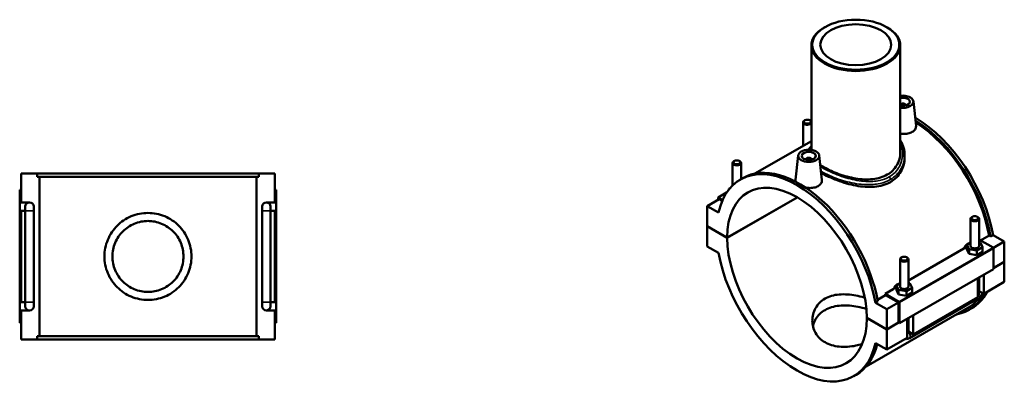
# Model space of a CAD drawing. Header units: millimetres. Extents: x 0 to 1112, y -37 to 1108.
# Tile 4 of 4: x 413 to 1112, y 844 to 1108. Entities that reach past the tile are written whole.
import ezdxf

# ---------------------------------------------------------------- set-up
doc = ezdxf.new("R2010")
doc.units = ezdxf.units.MM
doc.layers.add('Visible (ANSI)', color=7, linetype='Continuous', lineweight=50)
doc.layers.add('Visible Narrow (ANSI)', color=7, linetype='Continuous', lineweight=35)

msp = doc.modelspace()

# ---------------------------------------------------------------- linework, layer by layer
at = {"layer": 'Visible (ANSI)'}
for p, q in [((984.518, 1102.93), (984.071, 1102.67)), ((1028.343, 1102.93), (1028.79, 1102.67)), ((974.931, 1089.893), (974.931, 1015.689)), ((1037.931, 1089.893), (1037.931, 1013.627)), ((1047.292, 1050.213), (1049.147, 1032.911)), ((1041.806, 1047.494), (1041.806, 1047.308)), ((969.065, 1035.294), (969.065, 1018.618)), ((970.362, 1036.758), (969.936, 1036.511)), ((973.769, 1036.758), (974.195, 1036.511)), ((974.931, 1021.995), (934.911, 998.95)), ((919.002, 990.601), (919.002, 1006.465)), ((920.299, 1007.929), (919.873, 1007.682)), ((923.706, 1007.929), (924.132, 1007.682)), ((925.002, 995.067), (925.002, 1006.465)), ((965.57, 1011.774), (963.709, 994.416)), ((971.055, 1008.869), (971.055, 1009.055)), ((975.055, 1008.869), (975.055, 1009.055)), ((980.541, 1011.774), (982.396, 994.472)), ((1041.081, 1011.805), (1041.081, 1010.374)), ((414.232, 999.119), (425.576, 999.119)), ((414.232, 978.519), (414.232, 999.119)), ((425.576, 996.759), (425.576, 999.119)), ((582.889, 999.119), (425.576, 999.119)), ((582.889, 999.119), (594.232, 999.119)), ((582.889, 999.119), (582.889, 996.759)), ((594.232, 978.519), (594.232, 999.119)), ((425.576, 996.759), (582.889, 996.759)), ((427.195, 883.479), (427.195, 996.759)), ((581.27, 883.479), (581.27, 996.759)), ((924.499, 994.777), (926.168, 995.738)), ((414.232, 987.319), (413.232, 987.319)), ((413.232, 892.919), (413.232, 987.319)), ((594.232, 987.319), (595.232, 987.319)), ((595.232, 892.919), (595.232, 987.319)), ((914.771, 985.423), (908.709, 981.932)), ((916.425, 988.017), (916.861, 988.268)), ((916.425, 987.728), (916.425, 988.017)), ((916.51, 987.835), (916.425, 988.017)), ((414.232, 978.519), (420.232, 978.519)), ((588.232, 978.519), (594.232, 978.519)), ((909.416, 980.708), (901.072, 975.903)), ((908.709, 981.932), (911.901, 980.094)), ((908.709, 980.3), (908.709, 981.932)), ((911.62, 979.438), (909.416, 980.708)), ((915.214, 953.492), (964.868, 982.086)), ((964.938, 982.045), (915.214, 953.411)), ((414.232, 907.719), (414.232, 972.519)), ((417.232, 972.519), (414.232, 972.519)), ((417.232, 975.519), (417.232, 972.519)), ((417.232, 907.719), (417.232, 972.519)), ((423.232, 972.519), (423.232, 975.519)), ((423.232, 907.719), (423.232, 972.519)), ((585.232, 975.519), (585.232, 972.519)), ((585.232, 972.519), (585.232, 907.719)), ((591.232, 972.519), (591.232, 975.519)), ((594.232, 972.519), (591.232, 972.519)), ((591.232, 972.519), (591.232, 907.719)), ((594.232, 907.719), (594.232, 972.519)), ((909.093, 971.284), (901.072, 975.903)), ((901.072, 975.903), (901.072, 961.636)), ((1087.859, 947.578), (1087.859, 966.885)), ((1089.156, 968.349), (1088.73, 968.102)), ((1092.563, 968.349), (1092.989, 968.102)), ((1093.859, 947.578), (1093.859, 966.885)), ((901.072, 961.636), (915.214, 953.492)), ((901.072, 961.555), (901.143, 961.596)), ((901.072, 961.555), (901.072, 947.288)), ((915.214, 953.411), (901.072, 961.555)), ((1093.859, 951.896), (1094.114, 952.043)), ((1094.942, 949.929), (1093.859, 950.096)), ((1094.114, 952.043), (1103.799, 946.466)), ((1094.99, 951.539), (1100.955, 954.974)), ((1102.1, 954.314), (1100.955, 954.974)), ((1103.769, 955.275), (1102.1, 954.314)), ((1103.769, 955.275), (1111.79, 950.656)), ((1111.79, 950.656), (1104.051, 946.2)), ((1111.79, 950.656), (1111.79, 936.39)), ((901.072, 947.288), (909.093, 942.67)), ((1043.796, 923.066), (1083.107, 945.704)), ((1087.859, 949.922), (1085.283, 948.438)), ((1085.283, 948.438), (1086.777, 945.227)), ((1085.283, 945.168), (1085.283, 948.438)), ((1085.283, 945.168), (1086.777, 941.956)), ((1086.777, 941.956), (1086.777, 945.227)), ((1086.777, 945.227), (1092.354, 944.366)), ((1092.354, 944.366), (1096.436, 946.717)), ((1092.354, 941.096), (1092.354, 944.366)), ((1092.354, 941.096), (1096.436, 943.447)), ((1096.436, 946.717), (1094.942, 949.929)), ((1096.436, 943.447), (1096.436, 946.717)), ((1104.153, 945.853), (1104.153, 931.178)), ((1037.796, 938.056), (1037.796, 918.748)), ((1039.093, 939.52), (1038.667, 939.273)), ((1042.5, 939.52), (1042.926, 939.273)), ((1043.796, 938.056), (1043.796, 918.748)), ((1086.777, 941.956), (1092.354, 941.096)), ((1104.153, 931.993), (1111.79, 936.39)), ((1111.79, 936.309), (1104.153, 931.911)), ((1111.719, 936.349), (1111.79, 936.309)), ((1111.79, 936.309), (1111.79, 922.042)), ((1104.153, 931.178), (1037.402, 892.739)), ((1092.981, 911.211), (1092.981, 924.744)), ((1093.859, 914.876), (1093.859, 925.25)), ((1097.223, 927.188), (1097.223, 913.654)), ((1027.364, 913.603), (1033.043, 916.874)), ((1037.796, 921.092), (1035.219, 919.609)), ((1035.219, 919.609), (1036.714, 916.397)), ((1035.219, 916.338), (1035.219, 919.609)), ((1035.219, 916.338), (1036.714, 913.127)), ((1036.714, 913.127), (1036.714, 916.397)), ((1036.714, 916.397), (1042.29, 915.537)), ((1042.29, 915.537), (1046.373, 917.888)), ((1042.29, 912.266), (1042.29, 915.537)), ((1044.879, 921.099), (1043.796, 921.266)), ((1046.373, 917.888), (1044.879, 921.099)), ((1046.373, 914.617), (1046.373, 917.888)), ((1097.223, 913.654), (1093.859, 915.591)), ((1111.79, 922.042), (1097.223, 913.654)), ((1021.999, 908.187), (1020.33, 907.226)), ((1021.785, 909.383), (1027.529, 912.691)), ((1037.049, 908.026), (1027.364, 913.603)), ((1036.695, 907.412), (1027.529, 912.691)), ((1036.714, 913.127), (1042.29, 912.266)), ((1042.29, 912.266), (1046.373, 914.617)), ((1044.415, 882.215), (1090.235, 908.602)), ((1092.981, 911.211), (1047.16, 884.825)), ((414.232, 907.719), (417.232, 907.719)), ((414.232, 881.119), (414.232, 901.719)), ((420.232, 901.719), (414.232, 901.719)), ((417.232, 907.719), (417.232, 904.719)), ((423.232, 904.719), (423.232, 907.719)), ((585.232, 907.719), (585.232, 904.719)), ((594.232, 901.719), (588.232, 901.719)), ((591.232, 907.719), (594.232, 907.719)), ((591.232, 904.719), (591.232, 907.719)), ((594.232, 881.119), (594.232, 901.719)), ((1085.905, 903.576), (1013.759, 862.03)), ((1028.351, 902.607), (1020.33, 907.226)), ((1036.695, 907.412), (1028.351, 902.607)), ((1028.351, 888.341), (1028.351, 902.607)), ((1036.695, 893.146), (1036.695, 907.412)), ((1037.402, 892.739), (1037.402, 907.414)), ((1086.693, 902.207), (1088.362, 903.168)), ((1014.209, 896.485), (1028.351, 888.341)), ((1014.209, 896.403), (1014.28, 896.444)), ((1028.351, 888.259), (1014.209, 896.403)), ((1042.918, 882.381), (1042.918, 895.915)), ((1043.796, 896.421), (1043.796, 886.046)), ((1047.16, 898.358), (1047.16, 884.825)), ((413.232, 892.919), (414.232, 892.919)), ((595.232, 892.919), (594.232, 892.919)), ((1028.351, 888.341), (1036.695, 893.146)), ((1036.766, 893.105), (1028.351, 888.259)), ((1028.351, 873.993), (1028.351, 888.259)), ((1036.695, 893.146), (1037.402, 892.739)), ((425.576, 881.119), (414.232, 881.119)), ((425.576, 883.479), (582.889, 883.479)), ((425.576, 881.119), (425.576, 883.479)), ((582.889, 881.119), (425.576, 881.119)), ((582.889, 883.479), (582.889, 881.119)), ((594.232, 881.119), (582.889, 881.119)), ((1042.918, 882.381), (1028.351, 873.993)), ((1047.16, 884.825), (1043.796, 886.762)), ((1020.33, 878.612), (1028.351, 873.993)), ((1004.924, 855.119), (1006.592, 856.08))]:
    msp.add_line(p, q, dxfattribs=at)
for centre, start, end in [((420.232, 975.519), 90, 180), ((420.232, 975.519), 0, 90), ((588.232, 975.519), 90, 180), ((588.232, 975.519), 0, 90), ((420.232, 904.719), 180, 270), ((420.232, 904.719), 270, 0), ((588.232, 904.719), 180, 270), ((588.232, 904.719), 270, 0)]:
    msp.add_arc(centre, 3, start, end, dxfattribs=at)
for centre, major_axis in [((1006.431, 1090.408), (-30.87, 0)), ((1006.431, 1090.408), (-25.2, 0)), ((972.065, 1035.785), (-2.4, 0)), ((973.055, 1011.508), (-7.5, 0)), ((973.055, 1011.508), (-5, 0)), ((922.002, 1006.955), (-2.4, 0)), ((1090.859, 967.376), (-2.4, 0)), ((1040.796, 938.546), (-2.4, 0))]:
    msp.add_ellipse(centre, major_axis=major_axis, ratio=0.5758617, dxfattribs=at)
for centre, major_axis, ratio, start_param, end_param in [((1006.431, 1089.893), (-31.5, 0), 0.5758617, 5.5016397, 10.2063236), ((1039.806, 1049.947), (7.5, 0), 0.5758617, 4.4596481, 8.1067225), ((1039.806, 1049.947), (5, 0), 0.5758617, 4.3278973, 8.2384734), ((1039.806, 1047.494), (-2, 0), 0.5758617, 2.9729035, 5.928397), ((972.065, 1035.294), (3, 0), 0.5758617, 2.360047, 5.9824869), ((972.065, 1035.294), (3, 0), 0.5758617, 0.3006984, 0.7815456), ((1048.15, 972.997), (-40.212, 69.829), 0.5780931, 4.1478445, 5.4930304), ((1046.481, 972.036), (40.212, -69.829), 0.5780931, 1.0062518, 2.3181825), ((1046.481, 972.036), (-39.424, 68.46), 0.5780931, 4.1522964, 5.456314), ((964.712, 924.948), (-40.212, 69.829), 0.5780931, 4.1478445, 6.8515972), ((922.002, 1006.465), (3, 0), 0.5758617, 2.360047, 7.0647309), ((973.055, 1009.055), (-2, 0), 0.5758617, 2.9729035, 6.4518745), ((966.38, 925.909), (-40.212, 69.829), 0.5780931, 4.1478445, 6.2831853), ((964.712, 924.948), (-34.932, 60.661), 0.5780931, 3.9296388, 7.0698029), ((1090.859, 966.885), (-3, 0), 0.5758617, 5.5016397, 10.2063236), ((964.712, 924.948), (34.932, -60.661), 0.5780931, 3.9296388, 7.0698029), ((1090.859, 944.307), (7.5, 0), 0.5758617, 2.4091901, 2.4630385), ((1090.859, 947.578), (-3, 0), 0.5758617, 0, 3.1415927), ((1103.799, 946.057), (-0.25, 0.433), 0.5780931, 3.9289245, 5.4997209), ((964.712, 924.948), (40.212, -69.829), 0.5780931, 4.1478445, 6.8515972), ((1040.796, 938.056), (-3, 0), 0.5758617, 5.5016397, 10.2063236), ((1040.796, 915.478), (7.5, 0), 0.5758617, 2.4091901, 2.4630385), ((1040.796, 918.748), (-3, 0), 0.5758617, 0, 3.1415927), ((973.055, 929.753), (-39.424, 68.46), 0.5780931, 4.1522964, 4.1652967), ((1046.481, 972.036), (40.212, -69.829), 0.5780931, 6.0848308, 6.6251324), ((1046.481, 972.036), (39.424, -68.46), 0.5780931, 0, 0.3188706), ((1048.15, 972.997), (40.212, -69.829), 0.5780931, 0, 0.3419471), ((1037.049, 907.617), (0.25, -0.433), 0.5780931, 0.7873319, 2.3581282), ((966.38, 925.909), (40.212, -69.829), 0.5780931, 0, 0.5384194)]:
    msp.add_ellipse(centre, major_axis=major_axis, ratio=ratio, start_param=start_param, end_param=end_param, dxfattribs=at)
for points, knots in [([(1046.443, 1028.499), (1045.611, 1028.019), (1044.556, 1027.63), (1042.246, 1027.17), (1040.991, 1027.099), (1039.2, 1027.191), (1038.564, 1027.261), (1037.931, 1027.366)], [0, 0, 0, 0, 0.35321769, 0.35321769, 0.70643538, 0.70643538, 0.89137813, 0.89137813, 0.89137813, 0.89137813]), ([(1049.146, 1032.911), (1049.16, 1032.788), (1049.167, 1032.666), (1049.173, 1031.811), (1048.943, 1031.027), (1047.995, 1029.61), (1047.276, 1028.978), (1046.443, 1028.499)], [4.88344883, 4.88344883, 4.88344883, 4.88344883, 4.94162679, 4.94162679, 5.29484448, 5.29484448, 5.64806217, 5.64806217, 5.64806217, 5.64806217]), ([(1037.931, 1022.614), (1038.232, 1022.143), (1038.512, 1021.662), (1039.406, 1019.967), (1039.912, 1018.708), (1040.551, 1016.503), (1040.75, 1015.574), (1041.015, 1013.698), (1041.081, 1012.752), (1041.081, 1011.805)], [27.6889076, 27.6889076, 27.6889076, 27.6889076, 27.8947272, 27.8947272, 28.3997183, 28.3997183, 28.7569107, 28.7569107, 29.1141031, 29.1141031, 29.1141031, 29.1141031]), ([(972.928, 1015.826), (973.031, 1016.003), (973.139, 1016.179), (973.72, 1017.063), (974.282, 1017.747), (974.931, 1018.417)], [19.32366685, 19.32366685, 19.32366685, 19.32366685, 19.43572605, 19.43572605, 19.89335477, 19.89335477, 19.89335477, 19.89335477]), ([(1037.931, 1013.627), (1037.931, 1012.177), (1037.745, 1010.674), (1036.957, 1007.711), (1036.356, 1006.252), (1034.757, 1003.519), (1033.759, 1002.243), (1031.44, 999.982), (1030.119, 998.997), (1027.29, 997.368), (1025.695, 996.674), (1022.234, 995.606), (1020.368, 995.233), (1016.489, 994.812), (1014.472, 994.763), (1010.424, 994.941), (1008.393, 995.167), (1004.47, 995.806), (1002.44, 996.242), (998.391, 997.309), (996.373, 997.94), (992.492, 999.332), (990.626, 1000.095), (987.165, 1001.68), (985.571, 1002.501), (983.131, 1003.906), (982.154, 1004.52), (981.252, 1005.145)], [7.1990118, 7.1990118, 7.1990118, 7.1990118, 7.7992665, 7.7992665, 8.3995211, 8.3995211, 8.9997758, 8.9997758, 9.6000305, 9.6000305, 10.2002852, 10.2002852, 10.8005399, 10.8005399, 11.4007946, 11.4007946, 12.0010493, 12.0010493, 12.6007985, 12.6007985, 13.2005476, 13.2005476, 13.8002967, 13.8002967, 14.4000458, 14.4000458, 14.8353043, 14.8353043, 14.8353043, 14.8353043]), ([(1041.081, 1010.374), (1041.081, 1008.728), (1040.877, 1007.019), (1040.014, 1003.651), (1039.355, 1001.993), (1037.6, 998.893), (1036.504, 997.45), (1033.951, 994.906), (1032.495, 993.805), (1030.932, 992.905)], [18.5489614, 18.5489614, 18.5489614, 18.5489614, 19.2119979, 19.2119979, 19.8750344, 19.8750344, 20.5380709, 20.5380709, 21.2011075, 21.2011075, 21.2011075, 21.2011075]), ([(1030.932, 992.905), (1029.369, 992.005), (1027.609, 991.254), (1023.795, 990.131), (1021.741, 989.76), (1017.474, 989.393), (1015.259, 989.395), (1010.814, 989.707), (1008.584, 990.014), (1004.28, 990.826), (1002.052, 991.359), (997.606, 992.633), (995.388, 993.373), (991.119, 994.98), (989.063, 995.85), (985.249, 997.635), (983.49, 998.551), (981.906, 999.463), (981.882, 999.477), (981.858, 999.491)], [0, 0, 0, 0, 0.6630365, 0.6630365, 1.3260731, 1.3260731, 1.9891096, 1.9891096, 2.6521461, 2.6521461, 3.3141788, 3.3141788, 3.9762115, 3.9762115, 4.6382442, 4.6382442, 5.3002769, 5.3002769, 5.3103961, 5.3103961, 5.3103961, 5.3103961]), ([(963.879, 993.165), (963.758, 993.486), (963.696, 993.807), (963.693, 994.216), (963.698, 994.316), (963.709, 994.416)], [4.76467427, 4.76467427, 4.76467427, 4.76467427, 4.94162679, 4.94162679, 4.99793822, 4.99793822, 4.99793822, 4.99793822]), ([(982.395, 994.472), (982.409, 994.349), (982.416, 994.227), (982.422, 993.372), (982.192, 992.588), (981.244, 991.171), (980.525, 990.539), (979.692, 990.06)], [7.70747991, 7.70747991, 7.70747991, 7.70747991, 7.76565787, 7.76565787, 8.11887556, 8.11887556, 8.47209325, 8.47209325, 8.47209325, 8.47209325]), ([(979.692, 990.06), (978.86, 989.58), (977.805, 989.19), (975.495, 988.731), (974.24, 988.66), (972.36, 988.757), (971.627, 988.843), (970.905, 988.975)], [2.82403108, 2.82403108, 2.82403108, 2.82403108, 3.17724878, 3.17724878, 3.53046647, 3.53046647, 3.74232401, 3.74232401, 3.74232401, 3.74232401]), ([(535.102, 940.119), (535.102, 938.157), (534.912, 936.136), (534.121, 932.13), (533.519, 930.145), (531.938, 926.35), (530.957, 924.536), (528.698, 921.186), (527.42, 919.65), (524.703, 916.932), (523.167, 915.655), (519.817, 913.395), (518.002, 912.414), (514.205, 910.832), (512.219, 910.23), (508.213, 909.439), (506.193, 909.249), (502.272, 909.249), (500.252, 909.439), (496.246, 910.23), (494.26, 910.832), (490.463, 912.414), (488.648, 913.395), (485.298, 915.655), (483.762, 916.932), (481.045, 919.65), (479.767, 921.186), (477.508, 924.536), (476.527, 926.35), (474.946, 930.145), (474.344, 932.13), (473.552, 936.136), (473.362, 938.157), (473.362, 942.081), (473.552, 944.102), (474.344, 948.108), (474.946, 950.093), (476.527, 953.888), (477.508, 955.702), (479.767, 959.052), (481.045, 960.588), (483.762, 963.306), (485.298, 964.584), (488.648, 966.843), (490.463, 967.824), (494.26, 969.406), (496.246, 970.008), (500.252, 970.799), (502.272, 970.989), (506.193, 970.989), (508.213, 970.799), (512.219, 970.008), (514.205, 969.406), (518.002, 967.824), (519.817, 966.843), (523.167, 964.584), (524.703, 963.306), (527.42, 960.588), (528.698, 959.052), (530.957, 955.702), (531.938, 953.888), (533.519, 950.093), (534.121, 948.108), (534.912, 944.102), (535.102, 942.081), (535.102, 940.119)], [0, 0, 0, 0, 0.5885478, 0.5885478, 1.1770956, 1.1770956, 1.7656433, 1.7656433, 2.3541911, 2.3541911, 2.9422008, 2.9422008, 3.5302105, 3.5302105, 4.1182202, 4.1182202, 4.7062298, 4.7062298, 5.2942395, 5.2942395, 5.8822492, 5.8822492, 6.4702589, 6.4702589, 7.0582685, 7.0582685, 7.6468163, 7.6468163, 8.2353641, 8.2353641, 8.8239119, 8.8239119, 9.4124597, 9.4124597, 10.0010074, 10.0010074, 10.5895552, 10.5895552, 11.178103, 11.178103, 11.7666508, 11.7666508, 12.3546605, 12.3546605, 12.9426701, 12.9426701, 13.5306798, 13.5306798, 14.1186895, 14.1186895, 14.7066992, 14.7066992, 15.2947089, 15.2947089, 15.8827185, 15.8827185, 16.4707282, 16.4707282, 17.059276, 17.059276, 17.6478238, 17.6478238, 18.2363715, 18.2363715, 18.8249193, 18.8249193, 18.8249193, 18.8249193]), ([(529.432, 940.119), (529.432, 938.521), (529.278, 936.873), (528.633, 933.605), (528.143, 931.985), (526.853, 928.886), (526.052, 927.404), (524.207, 924.666), (523.163, 923.411), (520.941, 921.19), (519.686, 920.145), (516.948, 918.3), (515.466, 917.499), (512.365, 916.208), (510.745, 915.718), (507.477, 915.073), (505.83, 914.919), (502.635, 914.919), (500.988, 915.073), (497.72, 915.718), (496.099, 916.208), (492.999, 917.499), (491.516, 918.3), (488.779, 920.145), (487.524, 921.19), (485.302, 923.411), (484.258, 924.666), (482.413, 927.404), (481.612, 928.886), (480.322, 931.985), (479.832, 933.605), (479.187, 936.873), (479.032, 938.521), (479.032, 941.717), (479.187, 943.365), (479.832, 946.633), (480.322, 948.253), (481.612, 951.352), (482.413, 952.834), (484.258, 955.572), (485.302, 956.827), (487.524, 959.048), (488.779, 960.093), (491.516, 961.938), (492.999, 962.739), (496.099, 964.03), (497.72, 964.52), (500.988, 965.165), (502.635, 965.319), (505.83, 965.319), (507.477, 965.165), (510.745, 964.52), (512.365, 964.03), (515.466, 962.739), (516.948, 961.938), (519.686, 960.093), (520.941, 959.048), (523.163, 956.827), (524.207, 955.572), (526.052, 952.834), (526.853, 951.352), (528.143, 948.253), (528.633, 946.633), (529.278, 943.365), (529.432, 941.717), (529.432, 940.119)], [0, 0, 0, 0, 0.4794748, 0.4794748, 0.9589495, 0.9589495, 1.4384243, 1.4384243, 1.9178991, 1.9178991, 2.3970655, 2.3970655, 2.876232, 2.876232, 3.3553984, 3.3553984, 3.8345649, 3.8345649, 4.3137313, 4.3137313, 4.7928978, 4.7928978, 5.2720642, 5.2720642, 5.7512306, 5.7512306, 6.2307054, 6.2307054, 6.7101802, 6.7101802, 7.1896549, 7.1896549, 7.6691297, 7.6691297, 8.1486045, 8.1486045, 8.6280792, 8.6280792, 9.107554, 9.107554, 9.5870288, 9.5870288, 10.0661952, 10.0661952, 10.5453617, 10.5453617, 11.0245281, 11.0245281, 11.5036946, 11.5036946, 11.982861, 11.982861, 12.4620275, 12.4620275, 12.9411939, 12.9411939, 13.4203604, 13.4203604, 13.8998351, 13.8998351, 14.3793099, 14.3793099, 14.8587847, 14.8587847, 15.3382594, 15.3382594, 15.3382594, 15.3382594]), ([(1083.107, 945.704), (1083.582, 945.978), (1083.976, 946.252), (1084.573, 946.687), (1084.799, 946.86), (1085.021, 947.018)], [-0.24331961, -0.24331961, -0.24331961, -0.24331961, -0.10618565, -0.10618565, 0, 0, 0, 0]), ([(1033.043, 916.874), (1033.519, 917.148), (1033.913, 917.423), (1034.51, 917.858), (1034.735, 918.03), (1034.958, 918.189)], [-0.24331961, -0.24331961, -0.24331961, -0.24331961, -0.10618565, -0.10618565, 0, 0, 0, 0]), ([(1010.936, 877.864), (1009.416, 877.451), (1007.904, 877.1), (1004.515, 876.457), (1002.53, 876.189), (998.57, 875.935), (996.594, 875.951), (992.79, 876.317), (990.958, 876.668), (987.56, 877.696), (985.993, 878.373), (983.212, 879.975), (981.915, 880.947), (979.64, 883.186), (978.662, 884.453), (977.098, 887.178), (976.51, 888.638), (975.742, 891.615), (975.561, 893.131), (975.561, 896.066), (975.742, 897.591), (976.511, 900.596), (977.098, 902.075), (978.661, 904.841), (979.638, 906.128), (981.912, 908.397), (983.21, 909.378), (985.995, 910.982), (987.563, 911.651), (990.962, 912.649), (992.792, 912.978), (996.593, 913.301), (998.567, 913.297), (1002.527, 913.015), (1004.512, 912.739), (1008.346, 912.011), (1010.331, 911.534), (1012.474, 910.918), (1012.636, 910.871), (1012.798, 910.823)], [1.9096728, 1.9096728, 1.9096728, 1.9096728, 2.3632953, 2.3632953, 2.9532028, 2.9532028, 3.5431104, 3.5431104, 4.1330179, 4.1330179, 4.7229254, 4.7229254, 5.312833, 5.312833, 5.9027405, 5.9027405, 6.4926481, 6.4926481, 7.0825556, 7.0825556, 7.6733794, 7.6733794, 8.2642033, 8.2642033, 8.8550271, 8.8550271, 9.4458509, 9.4458509, 10.0366747, 10.0366747, 10.6274985, 10.6274985, 11.2183224, 11.2183224, 11.8091462, 11.8091462, 12.3990537, 12.3990537, 12.4473833, 12.4473833, 12.4473833, 12.4473833]), ([(1090.235, 908.602), (1090.694, 908.866), (1091.098, 909.179), (1091.826, 909.872), (1092.149, 910.252), (1092.525, 910.784), (1092.611, 910.914), (1092.693, 911.045)], [3.14159265, 3.14159265, 3.14159265, 3.14159265, 3.45575192, 3.45575192, 3.76991118, 3.76991118, 3.86828424, 3.86828424, 3.86828424, 3.86828424]), ([(1092.981, 911.545), (1093.05, 911.676), (1093.116, 911.809), (1093.386, 912.394), (1093.553, 912.865), (1093.79, 913.841), (1093.859, 914.347), (1093.859, 914.876)], [3.99006654, 3.99006654, 3.99006654, 3.99006654, 4.08407045, 4.08407045, 4.39822972, 4.39822972, 4.71238898, 4.71238898, 4.71238898, 4.71238898]), ([(1013.905, 902.955), (1013.379, 903.108), (1012.852, 903.256), (1010.341, 903.925), (1008.352, 904.358), (1004.508, 904.997), (1002.518, 905.226), (998.552, 905.414), (996.576, 905.373), (992.774, 904.971), (990.946, 904.609), (987.553, 903.569), (985.99, 902.89), (983.215, 901.293), (981.92, 900.326), (979.648, 898.103), (978.67, 896.848), (977.104, 894.159), (976.515, 892.723), (976.079, 891.076), (976.032, 890.886), (975.989, 890.697)], [6.3138066, 6.3138066, 6.3138066, 6.3138066, 6.4702589, 6.4702589, 7.0582685, 7.0582685, 7.6468163, 7.6468163, 8.2353641, 8.2353641, 8.8239119, 8.8239119, 9.4124597, 9.4124597, 10.0010074, 10.0010074, 10.5895552, 10.5895552, 11.178103, 11.178103, 11.2544173, 11.2544173, 11.2544173, 11.2544173]), ([(1041.484, 881.556), (1041.878, 881.51), (1042.26, 881.523), (1043.131, 881.651), (1043.593, 881.806), (1044.149, 882.069), (1044.284, 882.14), (1044.415, 882.215)], [2.6025278, 2.6025278, 2.6025278, 2.6025278, 2.7863637, 2.7863637, 3.05209867, 3.05209867, 3.14159265, 3.14159265, 3.14159265, 3.14159265])]:
    msp.add_open_spline(points, degree=3, knots=knots, dxfattribs=at)
at = {"layer": 'Visible Narrow (ANSI)'}
for p, q in [((423.196, 972.519), (417.269, 972.519)), ((585.269, 972.519), (591.196, 972.519)), ((1103.799, 946.466), (1037.049, 908.026)), ((1037.402, 907.414), (1104.153, 945.853)), ((423.196, 907.719), (417.269, 907.719)), ((585.269, 907.719), (591.196, 907.719))]:
    msp.add_line(p, q, dxfattribs=at)
for centre, major_axis, ratio, start_param, end_param in [((1029.596, 995.543), (-0.943, 1.638), 0.5780931, 3.9289245, 5.0793242), ((1088.738, 911.201), (1.497, -2.6), 0.5780931, 0, 0.7911844), ((1090.859, 914.876), (3, 0), 0.5758617, 5.4977871, 6.2831853), ((1040.796, 886.046), (3, 0), 0.5758617, 5.4977871, 6.2831853), ((1042.918, 884.815), (1.497, -2.6), 0.5780931, 0, 1.9310496)]:
    msp.add_ellipse(centre, major_axis=major_axis, ratio=ratio, start_param=start_param, end_param=end_param, dxfattribs=at)
for points, knots in [([(1037.93, 1020.457), (1038.204, 1019.848), (1038.445, 1019.227), (1039.671, 1015.477), (1039.85, 1012.134), (1038.477, 1005.568), (1036.81, 1002.369), (1033.079, 998.599), (1031.69, 997.532), (1030.141, 996.64)], [28.0779418, 28.0779418, 28.0779418, 28.0779418, 28.3471098, 28.3471098, 29.6801203, 29.6801203, 31.0934956, 31.0934956, 31.7620815, 31.7620815, 31.7620815, 31.7620815]), ([(1030.932, 994.774), (1032.571, 995.717), (1034.044, 996.837), (1038.013, 1000.771), (1039.809, 1004.081), (1040.921, 1008.961), (1041.08, 1010.384), (1041.08, 1011.805)], [-31.7620815, -31.7620815, -31.7620815, -31.7620815, -31.0934956, -31.0934956, -29.6801203, -29.6801203, -29.1141031, -29.1141031, -29.1141031, -29.1141031]), ([(1030.141, 996.64), (1028.075, 995.45), (1025.724, 994.576), (1020.162, 993.376), (1016.876, 993.188), (1009.39, 993.612), (1005.141, 994.397), (996.787, 996.687), (992.681, 998.205), (986.157, 1001.168), (983.576, 1002.547), (981.382, 1003.941)], [10.5873605, 10.5873605, 10.5873605, 10.5873605, 11.4790664, 11.4790664, 12.5440112, 12.5440112, 13.8353324, 13.8353324, 15.1473411, 15.1473411, 16.1575461, 16.1575461, 16.1575461, 16.1575461]), ([(981.741, 1000.597), (983.589, 999.522), (985.649, 998.476), (991.688, 995.786), (995.961, 994.268), (1004.677, 992.027), (1009.12, 991.29), (1016.964, 990.986), (1020.414, 991.24), (1026.267, 992.574), (1028.747, 993.515), (1030.932, 994.774)], [-15.9069931, -15.9069931, -15.9069931, -15.9069931, -15.1473411, -15.1473411, -13.8353324, -13.8353324, -12.5440112, -12.5440112, -11.4790664, -11.4790664, -10.5873605, -10.5873605, -10.5873605, -10.5873605]), ([(1087.063, 949.463), (1086.871, 949.506), (1086.675, 949.528), (1086.258, 949.517), (1086.037, 949.479), (1085.672, 949.355), (1085.526, 949.289), (1085.384, 949.207), (1085.242, 949.125), (1085.103, 949.028), (1084.77, 948.749), (1084.581, 948.552), (1084.229, 948.106), (1084.065, 947.858), (1083.696, 947.21), (1083.506, 946.793), (1083.257, 946.146), (1083.179, 945.926), (1083.107, 945.704)], [-1.39727337, -1.39727337, -1.39727337, -1.39727337, -1.31591724, -1.31591724, -1.2262005, -1.2262005, -1.16589841, -1.16589841, -1.16589841, -1.10559631, -1.10559631, -1.01587957, -1.01587957, -0.92473542, -0.92473542, -0.79181256, -0.79181256, -0.72536448, -0.72536448, -0.72536448, -0.72536448]), ([(1085.021, 947.018), (1085.03, 947.034), (1085.039, 947.049), (1085.122, 947.186), (1085.2, 947.295), (1085.283, 947.386)], [1.006979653, 1.006979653, 1.006979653, 1.006979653, 1.015879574, 1.015879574, 1.088569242, 1.088569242, 1.088569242, 1.088569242]), ([(1037, 920.634), (1036.808, 920.677), (1036.612, 920.698), (1036.195, 920.688), (1035.974, 920.65), (1035.609, 920.526), (1035.463, 920.46), (1035.321, 920.378), (1035.179, 920.296), (1035.04, 920.198), (1034.707, 919.92), (1034.518, 919.722), (1034.166, 919.277), (1034.002, 919.029), (1033.633, 918.381), (1033.443, 917.964), (1033.193, 917.316), (1033.116, 917.097), (1033.043, 916.874)], [-1.39678828, -1.39678828, -1.39678828, -1.39678828, -1.31543205, -1.31543205, -1.22571541, -1.22571541, -1.16541331, -1.16541331, -1.16541331, -1.10511122, -1.10511122, -1.01539457, -1.01539457, -0.92425071, -0.92425071, -0.79132813, -0.79132813, -0.72487939, -0.72487939, -0.72487939, -0.72487939]), ([(1034.958, 918.189), (1034.967, 918.204), (1034.976, 918.219), (1035.059, 918.357), (1035.137, 918.465), (1035.219, 918.556)], [1.006494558, 1.006494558, 1.006494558, 1.006494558, 1.015394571, 1.015394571, 1.088084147, 1.088084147, 1.088084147, 1.088084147])]:
    msp.add_open_spline(points, degree=3, knots=knots, dxfattribs=at)
msp.add_open_spline([(973.722, 1015.81), (973.998, 1016.485), (974.404, 1017.163), (974.936, 1017.844)], degree=3, dxfattribs=at)

doc.saveas('drawing.dxf')
